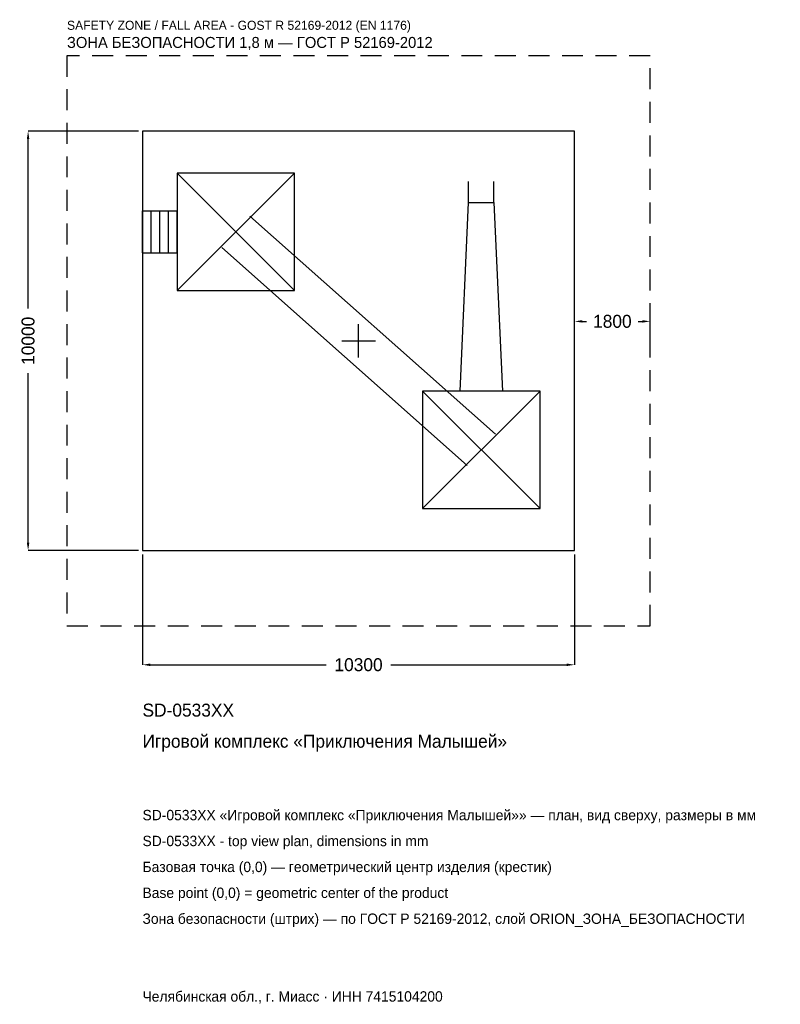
# Model space of a CAD drawing. Header units: metres. Extents: x -8077 to 10053, y -15825 to 7659.
import ezdxf

# ---------------------------------------------------------------- set-up
doc = ezdxf.new("R2010")
doc.units = ezdxf.units.M
doc.linetypes.add('DASHED', pattern=[800, 500, -300])
for name, color, linetype in [('ORION_ДАННЫЕ', 3, 'Continuous'), ('ORION_ЗОНА_БЕЗОПАСНОСТИ', 1, 'Continuous'), ('ORION_КОНТУР', 7, 'Continuous'), ('ORION_РАЗМЕРЫ', 8, 'Continuous')]:
    doc.layers.add(name, color=color, linetype=linetype)
doc.dimstyles.new('ORION', dxfattribs={"dimtxt": 309, "dimasz": 185.4, "dimexe": 1.25, "dimexo": 92.7, "dimtad": 1, "dimdec": 0, "dimcen": 2.5, "dimazin": 3, "dimtfac": 1, "dimtmove": 0, "dimatfit": 3, "dimarcsym": 0})

# ---------------------------------------------------------------- blocks, each defined once
blk = doc.blocks.new('_CLOSEDFILLED')
at = {"color": 0, "linetype": 'BYBLOCK'}
blk.add_solid([(-1, 0.16), (0, 0), (-1, -0.16)], dxfattribs=at)
blk = doc.blocks.new('*D1')
for p, q in [((-5150, -5092.7), (-5150, -7727)), ((5150, -5092.7), (5150, -7727)), ((-4964.6, -7727), (-772.5, -7727)), ((772.5, -7727), (4964.6, -7727))]:
    blk.add_line(p, q)
at = {"layer": 'Defpoints'}
for p in [(-5150, -5000), (5150, -5000), (-5150, -7727)]:
    blk.add_point(p, dxfattribs=at)
at = {"layer": 'ORION_РАЗМЕРЫ', "xscale": 185.4, "yscale": 185.4, "rotation": 180}
blk.add_blockref('_CLOSEDFILLED', (-5150, -7727), dxfattribs=at)
at = {"layer": 'ORION_РАЗМЕРЫ', "xscale": 185.4, "yscale": 185.4}
blk.add_blockref('_CLOSEDFILLED', (5150, -7727), dxfattribs=at)
at = {"layer": 'ORION_РАЗМЕРЫ', "insert": (0, -7727), "char_height": 309, "attachment_point": 5}
blk.add_mtext('10300', dxfattribs=at)
blk = doc.blocks.new('*D2')
for p, q in [((-5242.7, 5000), (-7877, 5000)), ((-7877, 772.5), (-7877, 4814.6)), ((-7877, -4814.6), (-7877, -772.5)), ((-5242.7, -5000), (-7877, -5000))]:
    blk.add_line(p, q)
at = {"layer": 'Defpoints'}
for p in [(-5150, 5000), (-7877, -5000), (-5150, -5000)]:
    blk.add_point(p, dxfattribs=at)
at = {"layer": 'ORION_РАЗМЕРЫ', "xscale": 185.4, "yscale": 185.4}
for p, rotation in [((-7877, 5000), 90), ((-7877, -5000), 270)]:
    blk.add_blockref('_CLOSEDFILLED', p, dxfattribs=dict(at, rotation=rotation))
at = {"layer": 'ORION_РАЗМЕРЫ', "insert": (-7877, 0), "char_height": 309, "attachment_point": 5, "rotation": 90}
blk.add_mtext('10000', dxfattribs=at)
blk = doc.blocks.new('*D3')
for p, q in [((5150, 92.7), (5150, 463.5)), ((5335.4, 463.5), (5432, 463.5)), ((6668, 463.5), (6764.6, 463.5)), ((6950, 92.7), (6950, 463.5))]:
    blk.add_line(p, q)
at = {"layer": 'Defpoints'}
for p in [(5150, 463.5), (5150, 0), (6950, 0)]:
    blk.add_point(p, dxfattribs=at)
at = {"layer": 'ORION_РАЗМЕРЫ', "xscale": 185.4, "yscale": 185.4, "rotation": 180}
blk.add_blockref('_CLOSEDFILLED', (5150, 463.5), dxfattribs=at)
at = {"layer": 'ORION_РАЗМЕРЫ', "xscale": 185.4, "yscale": 185.4}
blk.add_blockref('_CLOSEDFILLED', (6950, 463.5), dxfattribs=at)
at = {"layer": 'ORION_РАЗМЕРЫ', "insert": (6050, 463.5), "char_height": 309, "attachment_point": 5}
blk.add_mtext('1800', dxfattribs=at)
blk = doc.blocks.new('ОРИОН SD-0533XX Игровой комплекс Приключения Малышей')
at = {"layer": 'ORION_ЗОНА_БЕЗОПАСНОСТИ', "linetype": 'DASHED'}
blk.add_lwpolyline([(-6950, -6800), (6950, -6800), (6950, 6800), (-6950, 6800)], close=True, dxfattribs=at)
at = {"layer": 'ORION_КОНТУР'}
for p, q in [((-4326, 1200), (-1526, 4000)), ((-4326, 4000), (-1526, 1200)), ((2623.6, 3300), (2623.6, 3804)), ((3228.4, 3300), (3228.4, 3804)), ((-5150, 3104), (-4326, 3104)), ((-5150, 2096), (-5150, 3104)), ((-4944, 2096), (-4944, 3104)), ((-4738, 2096), (-4738, 3104)), ((-4532, 2096), (-4532, 3104)), ((-4326, 2096), (-4326, 3104)), ((-2591.2, 2976.8), (3260.8, -2223.2)), ((-3260.8, 2223.2), (2591.2, -2976.8)), ((-5150, 2096), (-4326, 2096)), ((1526, -4000), (4326, -1200)), ((1526, -1200), (4326, -4000))]:
    blk.add_line(p, q, dxfattribs=at)
for points in [[(-5150, -5000), (5150, -5000), (5150, 5000), (-5150, 5000)], [(-4326, 1200), (-1526, 1200), (-1526, 4000), (-4326, 4000)], [(1526, -4000), (4326, -4000), (4326, -1200), (1526, -1200)]]:
    blk.add_lwpolyline(points, close=True, dxfattribs=at)
blk.add_lwpolyline([(2422, -1200), (2623.6, 3300), (3228.4, 3300), (3430, -1200)], dxfattribs=at)
at = {"layer": 'ORION_РАЗМЕРЫ'}
for p, q in [((0, -400), (0, 400)), ((-400, 0), (400, 0))]:
    blk.add_line(p, q, dxfattribs=at)
at = {"layer": 'ORION_ДАННЫЕ'}
for tag, p in [('АРТИКУЛ', (-5150, -8963)), ('НАИМЕНОВАНИЕ', (-5150, -9704.6))]:
    blk.add_attdef(tag, p, '', height=309, dxfattribs=at)
at = {"layer": 'ORION_ДАННЫЕ', "flags": 1}
for tag, p in [('ПРОИЗВОДИТЕЛЬ', (-5150, -10446.2)), ('ТЕЛЕФОН', (-5150, -11187.8)), ('САЙТ', (-5150, -12671)), ('АДРЕС', (-5150, -13412.6)), ('РЕКВИЗИТЫ', (-5150, -14154.2)), ('ГАБАРИТЫ', (-5150, -14895.8)), ('ЗОНА_БЕЗОПАСНОСТИ', (-5150, -15637.4))]:
    blk.add_attdef(tag, p, '', height=309, dxfattribs=at)
at = {"layer": 'ORION_ЗОНА_БЕЗОПАСНОСТИ', "color": 1}
for s, height, p in [('SAFETY ZONE / FALL AREA - GOST R 52169-2012 (EN 1176)', 216.3, (-6950, 7418)), ('ЗОНА БЕЗОПАСНОСТИ 1,8 м — ГОСТ Р 52169-2012', 262.65, (-6950, 6985.4))]:
    blk.add_text(s, height=height, dxfattribs=at).set_placement(p)
at = {"layer": 'ORION_РАЗМЕРЫ'}
dim = blk.add_linear_dim(base=(-7877, -5000), p1=(-5150, -5000), p2=(-5150, 5000), angle=90, dimstyle='ORION', dxfattribs=at)
dim.commit()
dim.dimension.update_dxf_attribs({"geometry": '*D2', "text_midpoint": (-7877, 0)})
for base, p1, p2, picture, middle in [((5150, 463.5), (5150, 0), (6950, 0), '*D3', (6050, 463.5)), ((-5150, -7727), (-5150, -5000), (5150, -5000), '*D1', (0, -7727))]:
    dim = blk.add_linear_dim(base=base, p1=p1, p2=p2, dimstyle='ORION', dxfattribs=at)
    dim.commit()
    dim.dimension.update_dxf_attribs({"geometry": picture, "text_midpoint": middle})

msp = doc.modelspace()

# ---------------------------------------------------------------- block references
msp.add_blockref('ОРИОН SD-0533XX Игровой комплекс Приключения Малышей', (0, 0)).add_auto_attribs({'АРТИКУЛ': 'SD-0533XX', 'НАИМЕНОВАНИЕ': 'Игровой комплекс «Приключения Малышей»'})

# ---------------------------------------------------------------- texts
at = {"layer": 'ORION_ДАННЫЕ', "color": 3}
for s, p in [('SD-0533XX «Игровой комплекс «Приключения Малышей»» — план, вид сверху, размеры в мм', (-5150, -11435)), ('SD-0533XX - top view plan, dimensions in mm', (-5150, -12053)), ('Челябинская обл., г. Миасс · ИНН 7415104200', (-5150, -15761))]:
    msp.add_text(s, height=247.2, dxfattribs=at).set_placement(p)
at = {"layer": 'ORION_ДАННЫЕ', "color": 7}
for s, p in [('Базовая точка (0,0) — геометрический центр изделия (крестик)', (-5150, -12671)), ('Base point (0,0) = geometric center of the product', (-5150, -13289))]:
    msp.add_text(s, height=247.2, dxfattribs=at).set_placement(p)
at = {"layer": 'ORION_ДАННЫЕ', "color": 1}
msp.add_text('Зона безопасности (штрих) — по ГОСТ Р 52169-2012, слой ORION_ЗОНА_БЕЗОПАСНОСТИ', height=247.2, dxfattribs=at).set_placement((-5150, -13907))

doc.saveas('drawing.dxf')
